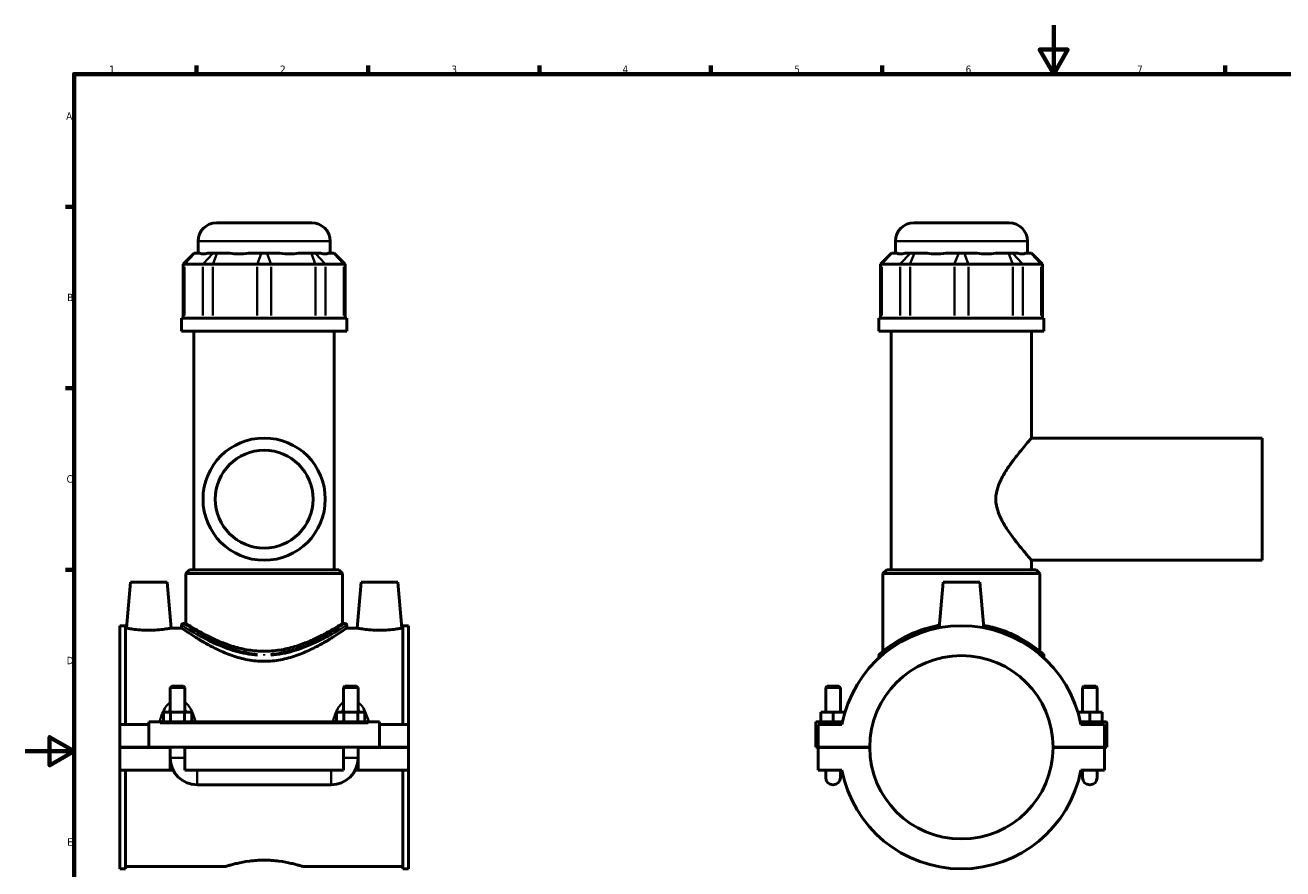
# Model space of a CAD drawing. Header units: millimetres. Extents: x 0 to 898, y -421 to 977.
# Tile 4 of 6: x 0 to 514, y 249 to 594. Entities that reach past the tile are written whole.
import ezdxf

# ---------------------------------------------------------------- set-up
doc = ezdxf.new("R2010")
doc.units = ezdxf.units.MM
for name, color, linetype, lineweight in [('Border (ANSI)', 7, 'Continuous', 70), ('Visible (ANSI)', 7, 'Continuous', 50), ('Visible Narrow (ANSI)', 7, 'Continuous', 35)]:
    doc.layers.add(name, color=color, linetype=linetype, lineweight=lineweight)
doc.styles.add('Note Text (ANSI)', font='tahoma.ttf')

# ---------------------------------------------------------------- blocks, each defined once
blk = doc.blocks.new('Borders Default Border')
at = {"layer": 'Border (ANSI)'}
for p, q in [((70.08, 574), (70.08, 577.45)), ((140.17, 574), (140.17, 577.45)), ((210.25, 574), (210.25, 577.45)), ((280.33, 574), (280.33, 577.45)), ((350.42, 574), (350.42, 577.45)), ((490.58, 574), (490.58, 577.45)), ((20, 519.75), (16.55, 519.75)), ((20, 445.5), (16.55, 445.5)), ((20, 371.25), (16.55, 371.25))]:
    blk.add_line(p, q, dxfattribs=at)
at = {"layer": 'Border (ANSI)', "flags": 128}
for points in [[(420.5, 594), (420.5, 574), (414.73, 584), (426.27, 584), (420.5, 574)], [(20, 20), (20, 574), (821, 574), (821, 20), (20, 20)], [(0, 297), (20, 297), (10, 302.77), (10, 291.23), (20, 297)]]:
    blk.add_lwpolyline(points, dxfattribs=at)
at = {"layer": 'Border (ANSI)', "color": 230, "true_color": 0xff0080, "char_height": 3.05, "attachment_point": 7, "style": 'Note Text (ANSI)'}
for s, insert in [('1', (34.35, 574.4)), ('2', (104.2, 574.4)), ('3', (174.26, 574.34)), ('4', (244.23, 574.4)), ('5', (314.48, 574.34)), ('6', (384.49, 574.34)), ('7', (454.6, 574.4)), ('A', (16.78, 555.35)), ('B', (17.15, 481.1)), ('C', (16.95, 406.8)), ('D', (16.96, 332.6)), ('E', (17.21, 258.35))]:
    blk.add_mtext(s, dxfattribs=dict(at, insert=insert))

msp = doc.modelspace()

# ---------------------------------------------------------------- linework, layer by layer
at = {"layer": 'Visible (ANSI)'}
for p, q in [((78.215, 513.12), (117.215, 513.12)), ((363.281, 513.12), (402.281, 513.12)), ((70.715, 500.73), (70.715, 505.62)), ((124.715, 500.73), (124.715, 505.62)), ((355.781, 500.73), (355.781, 505.62)), ((409.781, 500.73), (409.781, 505.62)), ((69.083, 500.73), (64.583, 496.23)), ((69.083, 500.73), (69.312, 500.73)), ((71.482, 500.73), (69.312, 500.73)), ((76.819, 500.73), (74.649, 500.73)), ((76.819, 500.73), (78.443, 500.73)), ((83.681, 500.73), (78.443, 500.73)), ((96.567, 500.73), (91.328, 500.73)), ((96.567, 500.73), (98.863, 500.73)), ((104.102, 500.73), (98.863, 500.73)), ((116.988, 500.73), (111.749, 500.73)), ((116.988, 500.73), (118.612, 500.73)), ((120.782, 500.73), (118.612, 500.73)), ((126.119, 500.73), (123.949, 500.73)), ((126.119, 500.73), (126.347, 500.73)), ((126.347, 500.73), (130.847, 496.23)), ((354.149, 500.73), (349.649, 496.23)), ((354.149, 500.73), (354.378, 500.73)), ((356.547, 500.73), (354.378, 500.73)), ((361.885, 500.73), (359.715, 500.73)), ((361.885, 500.73), (363.509, 500.73)), ((368.747, 500.73), (363.509, 500.73)), ((381.633, 500.73), (376.394, 500.73)), ((381.633, 500.73), (383.929, 500.73)), ((389.168, 500.73), (383.929, 500.73)), ((402.054, 500.73), (396.815, 500.73)), ((402.054, 500.73), (403.677, 500.73)), ((405.847, 500.73), (403.677, 500.73)), ((411.185, 500.73), (409.015, 500.73)), ((411.185, 500.73), (411.413, 500.73)), ((411.413, 500.73), (415.913, 496.23)), ((65.154, 496.23), (64.583, 496.23)), ((64.583, 496.23), (64.583, 474.18)), ((65.154, 496.23), (72.662, 496.23)), ((76.721, 496.23), (72.662, 496.23)), ((76.721, 496.23), (94.845, 496.23)), ((100.585, 496.23), (94.845, 496.23)), ((100.585, 496.23), (118.71, 496.23)), ((122.769, 496.23), (118.71, 496.23)), ((122.769, 496.23), (130.276, 496.23)), ((130.847, 496.23), (130.276, 496.23)), ((130.847, 496.23), (130.847, 474.18)), ((350.22, 496.23), (349.649, 496.23)), ((349.649, 496.23), (349.649, 474.18)), ((350.22, 496.23), (357.728, 496.23)), ((361.786, 496.23), (357.728, 496.23)), ((361.786, 496.23), (379.911, 496.23)), ((385.651, 496.23), (379.911, 496.23)), ((385.651, 496.23), (403.776, 496.23)), ((407.835, 496.23), (403.776, 496.23)), ((407.835, 496.23), (415.342, 496.23)), ((415.913, 496.23), (415.342, 496.23)), ((415.913, 496.23), (415.913, 474.18)), ((131.465, 474.18), (63.965, 474.18)), ((63.965, 468.87), (63.965, 474.18)), ((131.465, 468.87), (131.465, 474.18)), ((416.531, 474.18), (349.031, 474.18)), ((349.031, 468.87), (349.031, 474.18)), ((416.531, 468.87), (416.531, 474.18)), ((131.465, 468.87), (63.965, 468.87)), ((69.028, 371.22), (69.028, 468.87)), ((126.403, 371.22), (126.403, 468.87)), ((416.531, 468.87), (349.031, 468.87)), ((354.094, 371.22), (354.094, 468.87)), ((411.469, 425.12), (411.469, 468.87)), ((411.469, 425.12), (505.781, 425.12)), ((505.781, 375.12), (505.781, 425.12)), ((67.153, 371.22), (65.653, 369.72)), ((67.153, 371.22), (128.278, 371.22)), ((128.278, 371.22), (129.778, 369.72)), ((352.219, 371.22), (350.719, 369.72)), ((352.219, 371.22), (413.344, 371.22)), ((411.469, 375.12), (505.781, 375.12)), ((411.469, 371.22), (411.469, 375.12)), ((413.344, 371.22), (414.844, 369.72)), ((43.015, 366.12), (41.375, 347.37)), ((58.015, 366.12), (43.015, 366.12)), ((58.015, 366.12), (59.656, 347.37)), ((129.778, 369.72), (65.653, 369.72)), ((65.653, 349.32), (65.653, 369.72)), ((129.778, 349.32), (129.778, 369.72)), ((137.415, 366.12), (135.775, 347.37)), ((137.415, 366.12), (152.415, 366.12)), ((152.415, 366.12), (154.056, 347.37)), ((414.844, 369.72), (350.719, 369.72)), ((350.719, 337.894), (350.719, 369.72)), ((375.281, 366.12), (373.652, 347.5)), ((390.281, 366.12), (375.281, 366.12)), ((390.281, 366.12), (391.91, 347.5)), ((414.844, 337.894), (414.844, 369.72)), ((38.715, 348.345), (38.715, 307.995)), ((38.715, 348.345), (41.075, 348.345)), ((41.075, 307.995), (41.075, 348.345)), ((41.375, 347.37), (41.075, 347.37)), ((63.965, 347.37), (59.656, 347.37)), ((63.965, 348.57), (63.965, 347.37)), ((64.715, 349.32), (65.653, 349.32)), ((129.778, 349.32), (130.715, 349.32)), ((131.465, 348.57), (131.465, 347.37)), ((135.775, 347.37), (131.465, 347.37)), ((154.355, 347.37), (154.056, 347.37)), ((154.355, 307.995), (154.355, 348.345)), ((154.355, 348.345), (156.715, 348.345)), ((156.715, 348.345), (156.715, 307.995)), ((349.031, 336.117), (349.031, 335.137)), ((416.531, 336.117), (416.531, 335.137)), ((59.915, 323.67), (59.315, 323.07)), ((65.315, 323.07), (59.315, 323.07)), ((59.315, 323.07), (59.315, 312.995)), ((59.915, 323.67), (64.715, 323.67)), ((64.715, 323.67), (65.315, 323.07)), ((65.315, 323.07), (65.315, 312.995)), ((130.715, 323.67), (130.115, 323.07)), ((136.115, 323.07), (130.115, 323.07)), ((130.115, 312.995), (130.115, 323.07)), ((130.715, 323.67), (135.515, 323.67)), ((135.515, 323.67), (136.115, 323.07)), ((136.115, 312.995), (136.115, 323.07)), ((327.881, 323.67), (327.281, 323.07)), ((327.281, 323.07), (333.281, 323.07)), ((327.281, 312.995), (327.281, 323.07)), ((332.681, 323.67), (327.881, 323.67)), ((332.681, 323.67), (333.281, 323.07)), ((333.281, 312.995), (333.281, 323.07)), ((432.881, 323.67), (432.281, 323.07)), ((438.281, 323.07), (432.281, 323.07)), ((432.281, 323.07), (432.281, 312.995)), ((432.881, 323.67), (437.681, 323.67)), ((437.681, 323.67), (438.281, 323.07)), ((438.281, 323.07), (438.281, 312.995)), ((50.515, 308.495), (50.515, 308.995)), ((144.915, 308.995), (50.515, 308.995)), ((56.542, 308.995), (56.542, 312.995)), ((56.542, 312.995), (59.429, 312.995)), ((59.429, 308.995), (59.429, 312.995)), ((59.429, 312.995), (65.202, 312.995)), ((65.202, 308.995), (65.202, 312.995)), ((65.202, 312.995), (68.089, 312.995)), ((68.089, 308.995), (68.089, 312.995)), ((127.342, 312.995), (130.229, 312.995)), ((127.342, 308.995), (127.342, 312.995)), ((130.229, 308.995), (130.229, 312.995)), ((130.229, 312.995), (136.002, 312.995)), ((136.002, 308.995), (136.002, 312.995)), ((136.002, 312.995), (138.889, 312.995)), ((138.889, 308.995), (138.889, 312.995)), ((144.915, 308.995), (144.915, 308.495)), ((323.281, 308.995), (334.151, 308.995)), ((323.281, 298.67), (323.281, 308.995)), ((330.281, 312.995), (325.281, 312.995)), ((325.281, 308.995), (325.281, 312.995)), ((335.179, 312.995), (330.281, 312.995)), ((330.281, 308.995), (330.281, 312.995)), ((430.383, 312.995), (435.281, 312.995)), ((441.781, 308.995), (431.412, 308.995)), ((435.281, 308.995), (435.281, 312.995)), ((435.281, 312.995), (440.281, 312.995)), ((440.281, 308.995), (440.281, 312.995)), ((50.515, 307.995), (38.715, 307.995)), ((38.715, 298.67), (38.715, 307.995)), ((50.515, 298.67), (50.515, 308.495)), ((144.915, 308.495), (144.915, 298.67)), ((156.715, 307.995), (144.915, 307.995)), ((156.715, 307.995), (156.715, 298.67)), ((333.948, 307.995), (324.281, 307.995)), ((324.281, 307.995), (324.281, 298.67)), ((441.281, 307.995), (431.614, 307.995)), ((441.281, 298.67), (441.281, 307.995)), ((442.281, 298.67), (442.281, 308.495)), ((38.715, 298.67), (50.515, 298.67)), ((38.715, 289.245), (38.715, 298.57)), ((59.315, 298.57), (38.715, 298.57)), ((144.915, 298.67), (50.515, 298.67)), ((59.315, 298.67), (59.315, 298.57)), ((59.315, 289.245), (59.315, 298.57)), ((65.315, 298.67), (65.315, 298.57)), ((65.315, 298.57), (65.315, 289.245)), ((130.115, 298.57), (65.315, 298.57)), ((130.115, 298.57), (130.115, 298.67)), ((130.115, 289.245), (130.115, 298.57)), ((136.115, 298.57), (136.115, 298.67)), ((136.115, 298.57), (136.115, 289.245)), ((156.715, 298.57), (136.115, 298.57)), ((144.915, 298.67), (156.715, 298.67)), ((156.715, 298.57), (156.715, 289.245)), ((324.281, 298.67), (323.281, 298.67)), ((324.281, 298.67), (345.281, 298.67)), ((324.281, 298.57), (324.281, 289.245)), ((345.281, 298.57), (324.281, 298.57)), ((327.281, 298.57), (327.281, 298.67)), ((333.281, 298.57), (333.281, 298.67)), ((420.281, 298.67), (441.281, 298.67)), ((441.281, 298.57), (420.281, 298.57)), ((432.281, 298.67), (432.281, 298.57)), ((438.281, 298.67), (438.281, 298.57)), ((441.281, 298.67), (442.281, 298.67)), ((441.281, 289.245), (441.281, 298.57)), ((59.315, 289.245), (38.715, 289.245)), ((38.715, 289.245), (38.715, 248.895)), ((41.075, 248.895), (41.075, 289.245)), ((60.517, 289.245), (59.315, 289.245)), ((130.115, 289.245), (65.315, 289.245)), ((136.115, 289.245), (134.913, 289.245)), ((156.715, 289.245), (136.115, 289.245)), ((154.355, 248.895), (154.355, 289.245)), ((156.715, 289.245), (156.715, 248.895)), ((324.281, 289.245), (333.948, 289.245)), ((327.281, 289.245), (327.281, 286.245)), ((333.281, 286.245), (333.281, 289.245)), ((431.614, 289.245), (441.281, 289.245)), ((432.281, 289.245), (432.281, 286.245)), ((438.281, 286.245), (438.281, 289.245)), ((70.315, 283.245), (125.115, 283.245)), ((38.715, 248.895), (41.075, 248.895)), ((82.035, 249.87), (41.075, 249.87)), ((154.355, 249.87), (113.395, 249.87)), ((154.355, 248.895), (156.715, 248.895))]:
    msp.add_line(p, q, dxfattribs=at)
for radius in [25, 20]:
    msp.add_circle((97.715, 400.12), radius, dxfattribs=at)
for centre, radius, start, end in [((78.215, 505.62), 7.5, 90, 180), ((117.215, 505.62), 7.5, 0, 90), ((363.281, 505.62), 7.5, 90, 180), ((402.281, 505.62), 7.5, 0, 90), ((64.715, 348.57), 0.75, 90, 180), ((130.715, 348.57), 0.75, 0, 90), ((382.781, 298.62), 49.725, 10.86741, 169.13259), ((382.781, 298.62), 37.5, 0.07639, 179.92361), ((349.781, 336.117), 0.75, 131.35028, 180), ((415.781, 336.117), 0.75, 0, 48.64972), ((441.781, 308.495), 0.5, 0, 90), ((382.781, 298.62), 37.5, 180.07639, 359.92361), ((70.315, 294.245), 11, 180, 270), ((125.115, 294.245), 11, 270, 0), ((382.781, 298.62), 49.725, 190.86741, 349.13259), ((330.281, 286.245), 3, 180, 0), ((435.281, 286.245), 3, 180, 0)]:
    msp.add_arc(centre, radius, start, end, dxfattribs=at)
for centre, major_axis, ratio, start_param, end_param in [((97.715, 527.411), (-26.481, -26.481), 0.1989124, 0.0424626, 0.3502365), ((97.715, 527.411), (22.45, 22.45), 0.6681786, 3.5767543, 3.8845282), ((97.715, 527.411), (-22.45, 22.45), 0.6681786, 2.3986571, 2.706431), ((97.715, 527.411), (-26.481, 26.481), 0.1989124, 2.7913561, 3.0991301), ((382.781, 527.411), (-26.481, -26.481), 0.1989124, 0.0424626, 0.3502365), ((382.781, 527.411), (22.45, 22.45), 0.6681786, 3.5767543, 3.8845282), ((382.781, 527.411), (22.45, -22.45), 0.6681786, 5.5402497, 5.8480237), ((382.781, 527.411), (26.481, -26.481), 0.1989124, 5.9329488, 6.2407227)]:
    msp.add_ellipse(centre, major_axis=major_axis, ratio=ratio, start_param=start_param, end_param=end_param, dxfattribs=at)
for points, knots in [([(411.469, 375.12), (411.469, 375.12), (411.319, 375.291), (410.725, 375.976), (410.281, 376.49), (409.16, 377.804), (408.483, 378.605), (406.996, 380.406), (406.186, 381.405), (404.515, 383.541), (403.586, 384.765), (401.719, 387.41), (400.781, 388.828), (399.075, 391.812), (398.308, 393.376), (397.194, 396.641), (396.851, 398.344), (396.851, 401.895), (397.194, 403.599), (398.308, 406.864), (399.075, 408.427), (400.781, 411.411), (401.719, 412.83), (403.586, 415.474), (404.515, 416.699), (406.186, 418.835), (406.996, 419.834), (408.483, 421.635), (409.16, 422.436), (410.281, 423.75), (410.725, 424.263), (411.319, 424.949), (411.469, 425.12), (411.469, 425.12)], [4.1422685, 4.1422685, 4.1422685, 4.1422685, 4.6451653, 4.6451653, 5.1480621, 5.1480621, 5.6509589, 5.6509589, 6.1538558, 6.1538558, 6.6865261, 6.6865261, 7.2191964, 7.2191964, 7.7518667, 7.7518667, 8.284537, 8.284537, 8.8172073, 8.8172073, 9.3498776, 9.3498776, 9.882548, 9.882548, 10.4152183, 10.4152183, 10.9181151, 10.9181151, 11.4210119, 11.4210119, 11.9239087, 11.9239087, 12.4268055, 12.4268055, 12.4268055, 12.4268055]), ([(50.515, 346.491), (49.359, 346.491), (48.128, 346.538), (45.871, 346.706), (44.844, 346.824), (43.229, 347.045), (42.53, 347.161), (41.603, 347.325), (41.375, 347.37), (41.375, 347.37)], [2.7732807, 2.7732807, 2.7732807, 2.7732807, 3.1202891, 3.1202891, 3.4672974, 3.4672974, 3.8136092, 3.8136092, 4.1599211, 4.1599211, 4.1599211, 4.1599211]), ([(59.656, 347.37), (59.656, 347.37), (59.428, 347.325), (58.501, 347.161), (57.802, 347.045), (56.186, 346.824), (55.16, 346.706), (52.903, 346.538), (51.672, 346.491), (50.515, 346.491)], [6.9332019, 6.9332019, 6.9332019, 6.9332019, 7.2795137, 7.2795137, 7.6258256, 7.6258256, 7.9728339, 7.9728339, 8.3198422, 8.3198422, 8.3198422, 8.3198422]), ([(97.715, 333.798), (95.484, 333.798), (93.224, 334.017), (88.8, 334.845), (86.636, 335.451), (82.525, 336.889), (80.573, 337.72), (76.969, 339.429), (75.317, 340.306), (72.403, 341.941), (71.029, 342.764), (68.579, 344.287), (67.502, 344.987), (65.753, 346.145), (65.078, 346.605), (64.184, 347.217), (63.965, 347.37), (63.965, 347.37)], [0, 0, 0, 0, 0.6694914, 0.6694914, 1.3389827, 1.3389827, 2.0084741, 2.0084741, 2.6779655, 2.6779655, 3.3384565, 3.3384565, 3.9989475, 3.9989475, 4.6594386, 4.6594386, 5.3199296, 5.3199296, 5.3199296, 5.3199296]), ([(97.715, 337.894), (95.621, 337.894), (93.487, 338.067), (89.294, 338.734), (87.234, 339.226), (83.316, 340.409), (81.453, 341.099), (78.015, 342.53), (76.44, 343.27), (73.659, 344.661), (72.348, 345.365), (70.015, 346.671), (68.993, 347.272), (67.336, 348.268), (66.7, 348.663), (65.858, 349.189), (65.653, 349.32), (65.653, 349.32)], [0, 0, 0, 0, 0.628361, 0.628361, 1.256722, 1.256722, 1.885083, 1.885083, 2.513444, 2.513444, 3.1365359, 3.1365359, 3.7596278, 3.7596278, 4.3827197, 4.3827197, 5.0058116, 5.0058116, 5.0058116, 5.0058116]), ([(129.778, 349.32), (129.778, 349.32), (129.573, 349.189), (128.731, 348.663), (128.094, 348.268), (126.437, 347.272), (125.416, 346.671), (123.083, 345.365), (121.772, 344.661), (118.991, 343.27), (117.416, 342.53), (113.978, 341.099), (112.115, 340.409), (108.197, 339.226), (106.137, 338.734), (101.944, 338.067), (99.81, 337.894), (97.715, 337.894)], [15.0174347, 15.0174347, 15.0174347, 15.0174347, 15.6405266, 15.6405266, 16.2636184, 16.2636184, 16.8867103, 16.8867103, 17.5098022, 17.5098022, 18.1381632, 18.1381632, 18.7665242, 18.7665242, 19.3948852, 19.3948852, 20.0232462, 20.0232462, 20.0232462, 20.0232462]), ([(131.465, 347.37), (131.465, 347.37), (131.246, 347.217), (130.353, 346.605), (129.678, 346.145), (127.928, 344.987), (126.852, 344.287), (124.401, 342.764), (123.027, 341.941), (120.113, 340.306), (118.461, 339.429), (114.858, 337.72), (112.906, 336.889), (108.794, 335.451), (106.63, 334.845), (102.207, 334.017), (99.947, 333.798), (97.715, 333.798)], [15.9597889, 15.9597889, 15.9597889, 15.9597889, 16.6202799, 16.6202799, 17.280771, 17.280771, 17.941262, 17.941262, 18.601753, 18.601753, 19.2712444, 19.2712444, 19.9407358, 19.9407358, 20.6102271, 20.6102271, 21.2797185, 21.2797185, 21.2797185, 21.2797185]), ([(144.915, 346.491), (143.759, 346.491), (142.528, 346.538), (140.271, 346.706), (139.244, 346.824), (137.629, 347.045), (136.93, 347.161), (136.003, 347.325), (135.775, 347.37), (135.775, 347.37)], [0, 0, 0, 0, 0.3470083, 0.3470083, 0.6940166, 0.6940166, 1.0403285, 1.0403285, 1.3866404, 1.3866404, 1.3866404, 1.3866404]), ([(154.056, 347.37), (154.056, 347.37), (153.828, 347.325), (152.901, 347.161), (152.202, 347.045), (150.586, 346.824), (149.56, 346.706), (147.303, 346.538), (146.072, 346.491), (144.915, 346.491)], [4.1599211, 4.1599211, 4.1599211, 4.1599211, 4.506233, 4.506233, 4.8525448, 4.8525448, 5.1995532, 5.1995532, 5.5465615, 5.5465615, 5.5465615, 5.5465615]), ([(373.74, 348.507), (373.506, 348.465), (373.273, 348.421), (369.33, 347.649), (365.898, 346.538), (359.853, 343.96), (357.239, 342.489), (352.98, 339.716), (351.34, 338.414), (349.764, 337.103), (349.409, 336.788), (349.295, 336.688), (349.286, 336.68), (349.286, 336.68)], [16.7837457, 16.7837457, 16.7837457, 16.7837457, 16.855746, 16.855746, 18.0073889, 18.0073889, 19.173625, 19.173625, 20.3550757, 20.3550757, 21.0531966, 21.0531966, 21.1845715, 21.1845715, 21.1845715, 21.1845715]), ([(416.277, 336.68), (416.277, 336.68), (415.999, 336.929), (414.806, 337.935), (413.759, 338.791), (410.53, 341.114), (408.074, 342.683), (402.344, 345.496), (399.114, 346.758), (394.339, 348.001), (393.093, 348.275), (391.819, 348.504)], [10.5926158, 10.5926158, 10.5926158, 10.5926158, 11.3149171, 11.3149171, 12.2120553, 12.2120553, 13.4430917, 13.4430917, 14.6017916, 14.6017916, 14.9934218, 14.9934218, 14.9934218, 14.9934218]), ([(82.035, 249.87), (82.035, 249.87), (82.131, 249.901), (82.531, 250.027), (82.836, 250.123), (83.638, 250.363), (84.137, 250.508), (85.285, 250.819), (85.936, 250.986), (88.012, 251.471), (89.766, 251.82), (92.66, 252.194), (93.668, 252.294), (95.699, 252.427), (96.723, 252.46), (97.715, 252.46)], [7.1429325, 7.1429325, 7.1429325, 7.1429325, 7.4404953, 7.4404953, 7.7380581, 7.7380581, 8.0356209, 8.0356209, 8.3331837, 8.3331837, 8.9285468, 8.9285468, 9.2262284, 9.2262284, 9.52391, 9.52391, 9.52391, 9.52391]), ([(97.715, 252.46), (98.708, 252.46), (99.731, 252.427), (101.763, 252.294), (102.771, 252.194), (105.665, 251.82), (107.418, 251.471), (109.495, 250.986), (110.145, 250.819), (111.294, 250.508), (111.792, 250.363), (112.595, 250.123), (112.899, 250.027), (113.3, 249.901), (113.395, 249.87), (113.395, 249.87)], [0, 0, 0, 0, 0.2976816, 0.2976816, 0.5953631, 0.5953631, 1.1907263, 1.1907263, 1.4882891, 1.4882891, 1.7858519, 1.7858519, 2.0834147, 2.0834147, 2.3809775, 2.3809775, 2.3809775, 2.3809775])]:
    msp.add_open_spline(points, degree=3, knots=knots, dxfattribs=at)
at = {"layer": 'Visible Narrow (ANSI)'}
for p, q in [((124.383, 505.62), (71.048, 505.62)), ((409.449, 505.62), (356.114, 505.62)), ((69.104, 500.505), (65.362, 496.455)), ((76.611, 500.505), (72.869, 496.455)), ((78.357, 500.505), (76.807, 496.455)), ((96.481, 500.505), (94.931, 496.455)), ((98.949, 500.505), (100.499, 496.455)), ((117.074, 500.505), (118.624, 496.455)), ((118.819, 500.505), (122.561, 496.455)), ((126.327, 500.505), (130.069, 496.455)), ((354.17, 500.505), (350.428, 496.455)), ((361.677, 500.505), (357.935, 496.455)), ((363.422, 500.505), (361.873, 496.455)), ((381.547, 500.505), (379.997, 496.455)), ((384.015, 500.505), (385.565, 496.455)), ((402.14, 500.505), (403.69, 496.455)), ((403.885, 500.505), (407.627, 496.455)), ((411.393, 500.505), (415.135, 496.455)), ((65.154, 475.282), (65.154, 495.127)), ((72.662, 495.127), (72.662, 475.282)), ((76.721, 475.282), (76.721, 495.127)), ((94.845, 495.127), (94.845, 475.282)), ((100.585, 475.282), (100.585, 495.127)), ((118.71, 495.127), (118.71, 475.282)), ((122.769, 475.282), (122.769, 495.127)), ((130.276, 495.127), (130.276, 475.282)), ((350.22, 475.282), (350.22, 495.127)), ((357.728, 495.127), (357.728, 475.282)), ((361.786, 475.282), (361.786, 495.127)), ((379.911, 495.127), (379.911, 475.282)), ((385.651, 475.282), (385.651, 495.127)), ((403.776, 495.127), (403.776, 475.282)), ((407.835, 475.282), (407.835, 495.127)), ((415.342, 495.127), (415.342, 475.282)), ((55.235, 308.495), (140.195, 308.495)), ((59.352, 294.245), (65.278, 294.245)), ((136.078, 294.245), (130.152, 294.245)), ((70.315, 283.282), (70.315, 289.208)), ((125.115, 283.282), (125.115, 289.208))]:
    msp.add_line(p, q, dxfattribs=at)
msp.add_ellipse((97.722, 336.117), major_axis=(0, 0.75), ratio=0.0002022, start_param=4.7548438, end_param=5.5190319, dxfattribs=at)
for points, knots in [([(64.078, 348.497), (64.367, 348.309), (65.205, 347.768), (67.994, 346.046), (70.063, 344.803), (75.231, 342.032), (78.388, 340.486), (84.546, 338.196), (87.365, 337.353), (91.855, 336.524), (93.413, 336.322), (94.985, 336.213)], [-15.6237514, -15.6237514, -15.6237514, -15.6237514, -14.6017916, -14.6017916, -13.4430917, -13.4430917, -12.2120553, -12.2120553, -11.3149171, -11.3149171, -10.8567883, -10.8567883, -10.8567883, -10.8567883]), ([(95.046, 336.777), (93.508, 336.889), (91.986, 337.093), (87.595, 337.935), (84.838, 338.791), (78.817, 341.114), (75.731, 342.683), (70.678, 345.496), (68.655, 346.758), (65.927, 348.506), (65.108, 349.055), (64.825, 349.245)], [10.8567883, 10.8567883, 10.8567883, 10.8567883, 11.3149171, 11.3149171, 12.2120553, 12.2120553, 13.4430917, 13.4430917, 14.6017916, 14.6017916, 15.6237514, 15.6237514, 15.6237514, 15.6237514]), ([(130.605, 349.246), (130.54, 349.202), (130.445, 349.139), (129.772, 348.691), (128.654, 347.947), (125.353, 345.88), (123.081, 344.511), (117.506, 341.582), (114.126, 340.006), (107.603, 337.892), (104.635, 337.198), (101.18, 336.84), (100.789, 336.805), (100.398, 336.777)], [26.745309, 26.745309, 26.745309, 26.745309, 26.9858693, 26.9858693, 28.0455675, 28.0455675, 29.2135123, 29.2135123, 30.4751537, 30.4751537, 31.3945381, 31.3945381, 31.5111046, 31.5111046, 31.5111046, 31.5111046]), ([(100.459, 336.213), (100.859, 336.24), (101.258, 336.274), (104.792, 336.628), (107.827, 337.311), (114.499, 339.394), (117.955, 340.946), (123.658, 343.832), (125.981, 345.181), (129.357, 347.217), (130.5, 347.95), (131.189, 348.392), (131.286, 348.454), (131.353, 348.497)], [-31.5111046, -31.5111046, -31.5111046, -31.5111046, -31.3945381, -31.3945381, -30.4751537, -30.4751537, -29.2135123, -29.2135123, -28.0455675, -28.0455675, -26.9858693, -26.9858693, -26.745309, -26.745309, -26.745309, -26.745309]), ([(349.108, 336.183), (349.25, 336.305), (349.588, 336.594), (351.101, 337.826), (352.753, 339.108), (357.045, 341.84), (359.679, 343.289), (365.382, 345.667), (368.348, 346.64), (371.543, 347.346)], [-20.9645089, -20.9645089, -20.9645089, -20.9645089, -20.3550757, -20.3550757, -19.173625, -19.173625, -18.0073889, -18.0073889, -17.0033814, -17.0033814, -17.0033814, -17.0033814]), ([(394.019, 347.345), (394.567, 347.225), (395.109, 347.097), (399.238, 346.046), (402.492, 344.803), (408.266, 342.032), (410.741, 340.486), (413.994, 338.196), (415.049, 337.353), (416.088, 336.497), (416.337, 336.284), (416.454, 336.184)], [-14.7737871, -14.7737871, -14.7737871, -14.7737871, -14.6017916, -14.6017916, -13.4430917, -13.4430917, -12.2120553, -12.2120553, -11.3149171, -11.3149171, -10.8126774, -10.8126774, -10.8126774, -10.8126774]), ([(58.958, 316.776), (58.773, 316.62), (58.597, 316.455), (57.907, 315.747), (57.46, 315.139), (56.563, 313.654), (56.153, 312.748), (55.534, 311.056), (55.302, 310.282), (55.1, 309.483), (55.097, 309.471), (55.094, 309.46)], [-1.27257099, -1.27257099, -1.27257099, -1.27257099, -1.20040141, -1.20040141, -0.97762841, -0.97762841, -0.68887786, -0.68887786, -0.45697122, -0.45697122, -0.45367025, -0.45367025, -0.45367025, -0.45367025]), ([(58.729, 313.062), (58.758, 313.132), (58.788, 313.202), (58.96, 313.598), (59.114, 313.914), (59.281, 314.215)], [0.9517926, 0.9517926, 0.9517926, 0.9517926, 0.97762841, 0.97762841, 1.09957779, 1.09957779, 1.09957779, 1.09957779]), ([(65.349, 314.215), (65.516, 313.914), (65.67, 313.598), (65.843, 313.202), (65.872, 313.132), (65.902, 313.062)], [2.18292046, 2.18292046, 2.18292046, 2.18292046, 2.30486984, 2.30486984, 2.33070566, 2.33070566, 2.33070566, 2.33070566]), ([(69.536, 309.46), (69.534, 309.471), (69.531, 309.483), (69.329, 310.282), (69.096, 311.056), (68.477, 312.748), (68.067, 313.654), (67.171, 315.139), (66.723, 315.747), (66.034, 316.455), (65.857, 316.62), (65.673, 316.776)], [-2.82882801, -2.82882801, -2.82882801, -2.82882801, -2.82552704, -2.82552704, -2.59362039, -2.59362039, -2.30486984, -2.30486984, -2.08209684, -2.08209684, -2.00992726, -2.00992726, -2.00992726, -2.00992726]), ([(129.758, 316.776), (129.573, 316.62), (129.397, 316.455), (128.707, 315.747), (128.259, 315.139), (127.363, 313.653), (126.953, 312.748), (126.334, 311.056), (126.102, 310.282), (125.9, 309.483), (125.897, 309.471), (125.894, 309.46)], [-1.27283822, -1.27283822, -1.27283822, -1.27283822, -1.20066864, -1.20066864, -0.9778921, -0.9778921, -0.68914231, -0.68914231, -0.45723487, -0.45723487, -0.45393741, -0.45393741, -0.45393741, -0.45393741]), ([(129.529, 313.062), (129.558, 313.132), (129.588, 313.202), (129.76, 313.598), (129.914, 313.914), (130.081, 314.215)], [0.95205982, 0.95205982, 0.95205982, 0.95205982, 0.9778921, 0.9778921, 1.09984502, 1.09984502, 1.09984502, 1.09984502]), ([(136.149, 314.215), (136.316, 313.914), (136.47, 313.598), (136.643, 313.202), (136.672, 313.132), (136.702, 313.062)], [2.18318769, 2.18318769, 2.18318769, 2.18318769, 2.30514061, 2.30514061, 2.33097289, 2.33097289, 2.33097289, 2.33097289]), ([(140.336, 309.46), (140.334, 309.471), (140.331, 309.483), (140.129, 310.282), (139.896, 311.056), (139.277, 312.748), (138.867, 313.653), (137.971, 315.139), (137.523, 315.747), (136.834, 316.455), (136.657, 316.62), (136.473, 316.776)], [-2.8290953, -2.8290953, -2.8290953, -2.8290953, -2.82579784, -2.82579784, -2.5938904, -2.5938904, -2.30514061, -2.30514061, -2.08236407, -2.08236407, -2.01019449, -2.01019449, -2.01019449, -2.01019449])]:
    msp.add_open_spline(points, degree=3, knots=knots, dxfattribs=at)

# ---------------------------------------------------------------- block references
msp.add_blockref('Borders Default Border', (0, 0))

doc.saveas('drawing.dxf')
